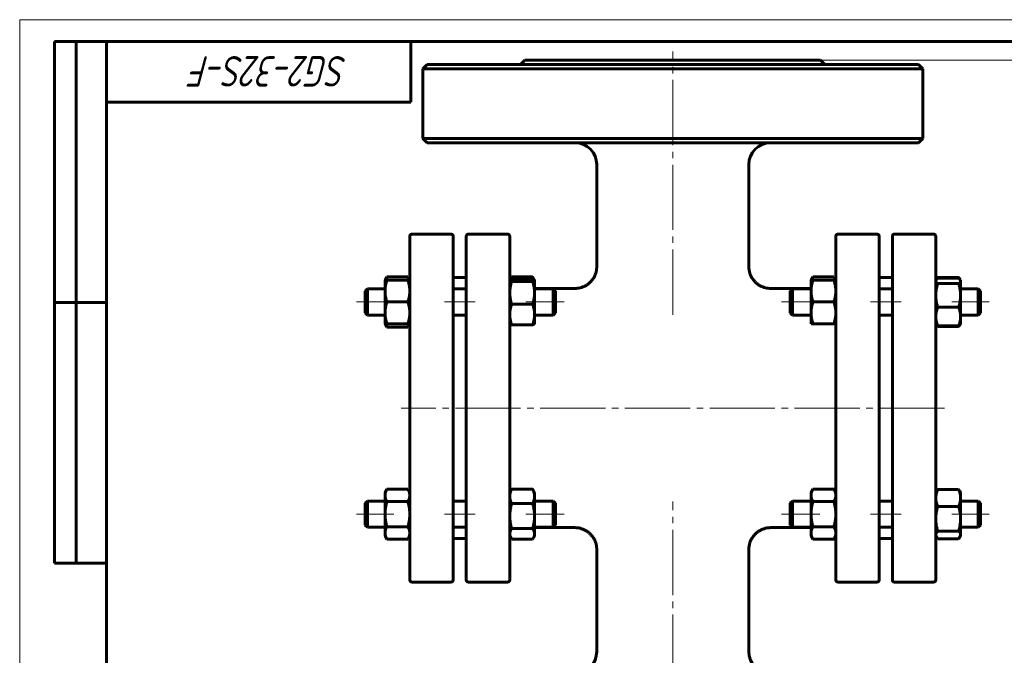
# Model space of a CAD drawing. Header units: millimetres. Extents: x 0 to 420, y 0 to 297.
# Tile 4 of 5: x 0 to 226, y 151 to 297. Entities that reach past the tile are written whole.
import ezdxf

# ---------------------------------------------------------------- set-up
doc = ezdxf.new("R2010")
doc.units = ezdxf.units.MM
for name, pattern in [('K5LT_AXLED', [19.5, 15, -1.5, 1.5, -1.5]), ('K5LT_BASIC', [0]), ('K5LT_THIN', [0])]:
    doc.linetypes.add(name, pattern=pattern)
doc.layers.add('Системный слой', color=7, linetype='Continuous')
doc.layers.add('Системный слой (1)', color=7, linetype='Continuous', true_color=0x6c6c6c)
doc.styles.add('KDIMTEXTSTYLE', font='GOST_AU.SHX', dxfattribs={"width": 0.96, "oblique": 15, "height": 5})
doc.styles.add('KTEXTSTYLE', font='GOST_AU.SHX', dxfattribs={"width": 0.96, "height": 5})
doc.dimstyles.new('KDIMSTYLE (1.00)', dxfattribs={"dimtxt": 5, "dimasz": 1, "dimexe": 2, "dimexo": 0, "dimgap": 1, "dimtad": 1, "dimtxsty": 'KDIMTEXTSTYLE', "dimsah": 1, "dimcen": 0, "dimdle": 1, "dimadec": 0, "dimazin": 0, "dimtfac": 0.667, "dimtmove": 0, "dimatfit": 3, "dimfxl": 1, "dimtvp": 1, "dimtolj": 1, "dimtzin": 0, "dimarcsym": 0})

# ---------------------------------------------------------------- blocks, each defined once
blk = doc.blocks.new('U0')
at = {"layer": 'Системный слой (1)', "linetype": 'K5LT_BASIC', "lineweight": 60}
for p, q in [((118.44, 180.2), (127.74, 180.2)), ((172.74, 180.2), (182.04, 180.2))]:
    blk.add_line(p, q, dxfattribs=at)
blk = doc.blocks.new('U1')
at = {"layer": 'Системный слой (1)', "linetype": 'K5LT_BASIC', "lineweight": 60}
for p, q in [((113.18, 237.85), (113.08, 237.64)), ((113, 237.44), (112.92, 237.24)), ((113.08, 237.64), (113, 237.44))]:
    blk.add_line(p, q, dxfattribs=at)
blk = doc.blocks.new('U2')
at = {"layer": 'Системный слой (1)', "linetype": 'K5LT_BASIC', "lineweight": 60}
for p, q in [((118.09, 237.64), (117.99, 237.85)), ((118.17, 237.44), (118.09, 237.64)), ((118.25, 237.24), (118.17, 237.44))]:
    blk.add_line(p, q, dxfattribs=at)
blk = doc.blocks.new('U3')
at = {"layer": 'Системный слой (1)', "linetype": 'K5LT_BASIC', "lineweight": 60}
for p, q in [((84.14, 227.1), (84.22, 226.85)), ((84.22, 226.85), (84.34, 226.6)), ((84.34, 226.6), (84.48, 226.33))]:
    blk.add_line(p, q, dxfattribs=at)
blk = doc.blocks.new('U4')
at = {"layer": 'Системный слой (1)', "linetype": 'K5LT_BASIC', "lineweight": 60}
for p, q in [((84.48, 237.87), (84.34, 237.6)), ((84.22, 237.35), (84.14, 237.1)), ((84.34, 237.6), (84.22, 237.35))]:
    blk.add_line(p, q, dxfattribs=at)
blk = doc.blocks.new('U5')
at = {"layer": 'Системный слой (1)', "linetype": 'K5LT_BASIC', "lineweight": 60}
for p, q in [((89.29, 226.33), (89.43, 226.6)), ((89.43, 226.6), (89.55, 226.85)), ((89.55, 226.85), (89.63, 227.1))]:
    blk.add_line(p, q, dxfattribs=at)
blk = doc.blocks.new('U6')
at = {"layer": 'Системный слой (1)', "linetype": 'K5LT_BASIC', "lineweight": 60}
for p, q in [((89.43, 237.6), (89.29, 237.87)), ((89.55, 237.35), (89.43, 237.6)), ((89.63, 237.1), (89.55, 237.35))]:
    blk.add_line(p, q, dxfattribs=at)
blk = doc.blocks.new('U7')
at = {"layer": 'Системный слой (1)', "linetype": 'K5LT_BASIC', "lineweight": 60}
for p, q in [((117.99, 177.56), (118.04, 177.64)), ((118.04, 177.64), (118.09, 177.72)), ((118.09, 177.72), (118.14, 177.8)), ((118.14, 177.8), (118.31, 178.13)), ((118.31, 178.13), (118.4, 178.46)), ((118.4, 178.46), (118.44, 178.77))]:
    blk.add_line(p, q, dxfattribs=at)
blk = doc.blocks.new('U8')
at = {"layer": 'Системный слой (1)', "linetype": 'K5LT_BASIC', "lineweight": 60}
for p, q in [((112.74, 178.77), (112.77, 178.46)), ((112.77, 178.46), (112.87, 178.13)), ((112.87, 178.13), (113.03, 177.8)), ((113.03, 177.8), (113.08, 177.72)), ((113.08, 177.72), (113.13, 177.64)), ((113.13, 177.64), (113.18, 177.56))]:
    blk.add_line(p, q, dxfattribs=at)
blk = doc.blocks.new('U9')
at = {"layer": 'Системный слой (1)', "linetype": 'K5LT_BASIC', "lineweight": 60}
for p, q in [((211.13, 237.6), (211.1, 237.54)), ((211.15, 237.67), (211.13, 237.6)), ((211.18, 237.74), (211.15, 237.67))]:
    blk.add_line(p, q, dxfattribs=at)
blk = doc.blocks.new('U10')
at = {"layer": 'Системный слой (1)', "linetype": 'K5LT_BASIC', "lineweight": 60}
for p, q in [((210.84, 226.93), (210.85, 226.9)), ((210.85, 226.9), (210.86, 226.88)), ((210.86, 226.88), (210.88, 226.85)), ((210.88, 226.85), (210.96, 226.73)), ((210.96, 226.73), (211.06, 226.6)), ((211.06, 226.6), (211.18, 226.46))]:
    blk.add_line(p, q, dxfattribs=at)
blk = doc.blocks.new('U11')
at = {"layer": 'Системный слой (1)', "linetype": 'K5LT_BASIC', "lineweight": 60}
for p, q in [((215.99, 226.46), (216.11, 226.6)), ((216.11, 226.6), (216.21, 226.73)), ((216.21, 226.73), (216.29, 226.85)), ((216.29, 226.85), (216.31, 226.88)), ((216.31, 226.88), (216.32, 226.9)), ((216.32, 226.9), (216.33, 226.93))]:
    blk.add_line(p, q, dxfattribs=at)
blk = doc.blocks.new('U12')
at = {"layer": 'Системный слой (1)', "linetype": 'K5LT_BASIC', "lineweight": 60}
for p, q in [((216.02, 237.67), (215.99, 237.74)), ((216.05, 237.6), (216.02, 237.67)), ((216.07, 237.54), (216.05, 237.6))]:
    blk.add_line(p, q, dxfattribs=at)
blk = doc.blocks.new('U13')
at = {"layer": 'Системный слой (1)', "linetype": 'K5LT_BASIC', "lineweight": 60}
for p, q in [((215.99, 177.67), (216.11, 177.81)), ((216.11, 177.81), (216.21, 177.94)), ((216.21, 177.94), (216.29, 178.06)), ((216.29, 178.06), (216.37, 178.22)), ((216.37, 178.22), (216.42, 178.38)), ((216.42, 178.38), (216.44, 178.54))]:
    blk.add_line(p, q, dxfattribs=at)
blk = doc.blocks.new('U14')
at = {"layer": 'Системный слой (1)', "linetype": 'K5LT_BASIC', "lineweight": 60}
for p, q in [((210.74, 178.54), (210.75, 178.38)), ((210.75, 178.38), (210.8, 178.22)), ((210.8, 178.22), (210.88, 178.06)), ((210.88, 178.06), (210.96, 177.94)), ((210.96, 177.94), (211.06, 177.81)), ((211.06, 177.81), (211.18, 177.67))]:
    blk.add_line(p, q, dxfattribs=at)
blk = doc.blocks.new('U15')
at = {"layer": 'Системный слой (1)', "linetype": 'K5LT_BASIC', "lineweight": 60}
for p, q in [((216.15, 237.47), (215.99, 237.6)), ((216.28, 237.34), (216.15, 237.47)), ((216.37, 237.22), (216.28, 237.34)), ((216.4, 237.14), (216.37, 237.22)), ((216.43, 237.06), (216.4, 237.14)), ((216.44, 236.98), (216.43, 237.06))]:
    blk.add_line(p, q, dxfattribs=at)
blk = doc.blocks.new('U16')
at = {"layer": 'Системный слой (1)', "linetype": 'K5LT_BASIC', "lineweight": 60}
for p, q in [((210.77, 237.14), (210.74, 237.06)), ((210.74, 237.06), (210.74, 236.98)), ((210.8, 237.22), (210.77, 237.14)), ((210.89, 237.34), (210.8, 237.22)), ((211.02, 237.47), (210.89, 237.34)), ((211.18, 237.6), (211.02, 237.47))]:
    blk.add_line(p, q, dxfattribs=at)
blk = doc.blocks.new('U17')
at = {"layer": 'Системный слой (1)', "linetype": 'K5LT_BASIC', "lineweight": 60}
for p, q in [((118.44, 235.2), (127.74, 235.2)), ((172.74, 235.2), (182.04, 235.2))]:
    blk.add_line(p, q, dxfattribs=at)
blk = doc.blocks.new('U18')
at = {"layer": 'Системный слой (1)', "linetype": 'K5LT_BASIC', "lineweight": 60}
for p, q in [((182.48, 237.87), (182.34, 237.6)), ((182.22, 237.35), (182.14, 237.1)), ((182.34, 237.6), (182.22, 237.35))]:
    blk.add_line(p, q, dxfattribs=at)
blk = doc.blocks.new('U19')
at = {"layer": 'Системный слой (1)', "linetype": 'K5LT_BASIC', "lineweight": 60}
for p, q in [((187.43, 237.6), (187.29, 237.87)), ((187.55, 237.35), (187.43, 237.6)), ((187.63, 237.1), (187.55, 237.35))]:
    blk.add_line(p, q, dxfattribs=at)
blk = doc.blocks.new('U20')
at = {"layer": 'Системный слой (1)', "linetype": 'K5LT_BASIC', "lineweight": 60}
for p, q in [((118.21, 237.26), (117.99, 237.34)), ((118.35, 237.19), (118.21, 237.26)), ((118.42, 237.12), (118.35, 237.19)), ((118.43, 237.11), (118.42, 237.12)), ((118.43, 237.09), (118.43, 237.11)), ((118.44, 237.08), (118.43, 237.09))]:
    blk.add_line(p, q, dxfattribs=at)
blk = doc.blocks.new('U21')
at = {"layer": 'Системный слой (1)', "linetype": 'K5LT_BASIC', "lineweight": 60}
for p, q in [((112.75, 237.12), (112.74, 237.11)), ((112.74, 237.11), (112.74, 237.09)), ((112.74, 237.09), (112.74, 237.08)), ((112.82, 237.19), (112.75, 237.12)), ((112.96, 237.26), (112.82, 237.19)), ((113.18, 237.34), (112.96, 237.26))]:
    blk.add_line(p, q, dxfattribs=at)
blk = doc.blocks.new('D0')
at = {"layer": 'Системный слой (1)'}
for points in [[(251.71, 282.7), (251.05, 287.7), (250.39, 282.7), (251.05, 283.2)], [(251.05, 127.7), (251.71, 132.7), (251.05, 132.2), (250.39, 132.7)]]:
    blk.add_hatch(color=256, dxfattribs=at).paths.add_polyline_path(points)
at = {"layer": 'Системный слой (1)', "linetype": 'K5LT_THIN', "lineweight": 18}
for p, q in [((150.24, 287.7), (253.05, 287.7)), ((250.39, 282.7), (251.05, 287.7)), ((251.05, 287.7), (251.71, 282.7)), ((251.05, 283.2), (250.39, 282.7)), ((251.71, 282.7), (251.05, 283.2)), ((251.05, 127.7), (250.39, 132.7)), ((250.39, 132.7), (251.05, 132.2)), ((251.05, 132.2), (251.71, 132.7)), ((251.71, 132.7), (251.05, 127.7)), ((150.24, 127.7), (253.05, 127.7))]:
    blk.add_line(p, q, dxfattribs=at)
blk.add_wipeout([(250.05, 202.49), (242.67, 202.49), (242.67, 212.5), (250.05, 212.5)]).dxf.layer = 'Системный слой (1)'
blk.add_line((251.05, 287.7), (251.05, 127.7), dxfattribs=at)
at = {"layer": 'Системный слой (1)', "insert": (243.46, 202.49), "char_height": 5, "attachment_point": 1, "rotation": 90, "style": 'KTEXTSTYLE'}
blk.add_mtext('\\H5.0;\\W1.000;\\Q15;\\Q15;\\W0.960;160', dxfattribs=at)
blk = doc.blocks.new('KDIMARROW_01')
at = {"layer": 'Системный слой'}
blk.add_hatch(color=0, dxfattribs=at).paths.add_polyline_path([(0, 0), (-5, 0.66), (-4.5, 0), (-5, -0.66)])
at = {"layer": 'Системный слой', "color": 0, "linetype": 'K5LT_THIN', "lineweight": 18}
for p, q in [((-4.5, 0), (-5, 0.66)), ((-5, 0.66), (0, 0)), ((0, 0), (-5, -0.66)), ((-5, -0.66), (-4.5, 0))]:
    blk.add_line(p, q, dxfattribs=at)
at = {"layer": 'Системный слой (1)', "color": 0, "linetype": 'K5LT_THIN', "lineweight": 18}
blk.add_line((323.52, 207.7), (322.52, 207.7), dxfattribs=at)
blk = doc.blocks.new('U68')
at = {"linetype": 'K5LT_THIN', "lineweight": 18}
for p, q in [((0, 0), (0, 297)), ((0, 297), (420, 297))]:
    blk.add_line(p, q, dxfattribs=at)
at = {"linetype": 'K5LT_BASIC', "lineweight": 60}
for p, q in [((8, 172), (8, 292)), ((20, 292), (8, 292)), ((13, 172), (13, 292)), ((20, 5), (20, 292)), ((20, 292), (415, 292)), ((90, 292), (90, 278)), ((90, 278), (20, 278)), ((20, 232), (8, 232)), ((20, 172), (8, 172))]:
    blk.add_line(p, q, dxfattribs=at)
at = {"insert": (75.44, 281.64), "char_height": 7, "attachment_point": 1, "rotation": 180, "style": 'KTEXTSTYLE'}
blk.add_mtext('\\H5.0;\\W1.000;\\Q15;\\Q15;\\W0.960;\\H7.00;SG2-32S-F', dxfattribs=at)

msp = doc.modelspace()

# ---------------------------------------------------------------- linework, layer by layer
at = {"layer": 'Системный слой (1)', "linetype": 'K5LT_BASIC', "lineweight": 60}
for p, q in [((116.236, 287.704), (115.236, 286.704)), ((116.236, 287.704), (184.236, 287.704)), ((184.236, 287.704), (185.236, 286.704)), ((93.736, 286.704), (92.736, 285.704)), ((92.736, 285.704), (207.736, 285.704)), ((92.736, 269.704), (92.736, 285.704)), ((206.736, 286.704), (93.736, 286.704)), ((206.736, 286.704), (207.736, 285.704)), ((207.736, 269.704), (207.736, 285.704)), ((93.736, 268.704), (92.736, 269.704)), ((207.736, 269.704), (92.736, 269.704)), ((206.736, 268.704), (207.736, 269.704)), ((93.736, 268.704), (206.736, 268.704)), ((132.736, 240.204), (132.736, 263.704)), ((167.735, 240.204), (167.736, 263.704)), ((89.736, 235.635), (89.736, 247.204)), ((90.236, 247.704), (99.236, 247.704)), ((99.736, 247.204), (99.736, 168.204)), ((102.736, 168.204), (102.736, 247.204)), ((112.236, 247.704), (103.236, 247.704)), ((112.736, 247.204), (112.736, 235.635)), ((187.736, 247.204), (187.736, 235.635)), ((197.236, 247.704), (188.236, 247.704)), ((197.736, 168.204), (197.736, 247.204)), ((200.736, 247.204), (200.736, 168.204)), ((201.236, 247.704), (210.236, 247.704)), ((210.736, 235.635), (210.736, 247.204)), ((167.735, 240.204), (167.735, 240.204)), ((84.036, 237.099), (84.482, 237.873)), ((84.482, 237.873), (89.289, 237.873)), ((89.736, 237.099), (89.289, 237.873)), ((113.182, 237.85), (117.989, 237.85)), ((182.036, 237.099), (182.482, 237.873)), ((182.482, 237.873), (187.289, 237.873)), ((187.736, 237.099), (187.289, 237.873)), ((84.036, 234.599), (84.036, 237.099)), ((84.036, 237.099), (84.482, 237.099)), ((84.482, 237.099), (89.289, 237.099)), ((89.289, 237.099), (89.736, 237.099)), ((89.736, 179.773), (89.736, 235.635)), ((99.736, 237.704), (102.736, 237.704)), ((112.736, 237.099), (112.747, 237.119)), ((112.736, 235.635), (112.736, 179.773)), ((112.747, 237.119), (113.03, 237.61)), ((113.182, 237.338), (117.989, 237.338)), ((113.182, 236.821), (117.989, 236.821)), ((118.424, 237.119), (118.141, 237.61)), ((118.436, 237.099), (118.423, 237.121)), ((118.436, 237.099), (118.436, 237.079)), ((118.436, 237.079), (118.436, 234.202)), ((182.036, 234.599), (182.036, 237.099)), ((182.036, 237.099), (182.482, 237.099)), ((182.482, 237.099), (187.289, 237.099)), ((187.289, 237.099), (187.736, 237.099)), ((187.736, 235.635), (187.736, 179.773)), ((197.736, 237.704), (200.736, 237.704)), ((210.736, 237.099), (210.804, 237.218)), ((210.736, 179.773), (210.736, 235.635)), ((210.804, 237.218), (210.878, 237.346)), ((211.182, 237.739), (215.989, 237.739)), ((211.182, 237.601), (215.989, 237.601)), ((211.182, 236.366), (215.989, 236.366)), ((216.367, 237.218), (216.293, 237.346)), ((216.436, 237.099), (216.367, 237.218)), ((216.436, 237.099), (216.436, 236.983)), ((216.436, 236.983), (216.436, 233.615)), ((79.486, 234.599), (79.986, 235.099)), ((79.486, 229.599), (79.486, 234.599)), ((79.986, 235.099), (79.986, 229.099)), ((79.986, 235.099), (84.036, 235.099)), ((84.036, 229.599), (84.036, 234.599)), ((99.736, 235.099), (102.736, 235.099)), ((118.436, 235.099), (122.736, 235.099)), ((118.436, 234.202), (118.436, 229.222)), ((123.236, 234.599), (122.736, 235.099)), ((122.736, 229.099), (122.736, 235.099)), ((123.236, 234.599), (123.236, 229.599)), ((127.736, 235.204), (127.736, 235.204)), ((172.735, 235.204), (172.735, 235.204)), ((177.236, 234.599), (177.736, 235.099)), ((177.236, 234.599), (177.236, 229.599)), ((177.736, 229.099), (177.736, 235.099)), ((177.736, 235.099), (182.036, 235.099)), ((182.036, 229.599), (182.036, 234.599)), ((197.736, 235.099), (200.736, 235.099)), ((216.436, 235.099), (220.486, 235.099)), ((216.436, 233.615), (216.436, 228.731)), ((220.486, 235.099), (220.486, 229.099)), ((220.986, 234.599), (220.486, 235.099)), ((220.986, 229.599), (220.986, 234.599)), ((84.482, 232.099), (89.289, 232.099)), ((113.182, 231.582), (117.989, 231.582)), ((182.482, 232.099), (187.289, 232.099)), ((79.486, 229.599), (79.986, 229.099)), ((79.986, 229.099), (84.036, 229.099)), ((84.036, 227.099), (84.036, 229.599)), ((99.736, 229.099), (102.736, 229.099)), ((118.436, 229.222), (118.436, 227.099)), ((118.436, 229.099), (122.736, 229.099)), ((123.236, 229.599), (122.736, 229.099)), ((177.236, 229.599), (177.736, 229.099)), ((177.736, 229.099), (182.036, 229.099)), ((182.036, 227.099), (182.036, 229.599)), ((197.736, 229.099), (200.736, 229.099)), ((211.182, 230.864), (215.989, 230.864)), ((216.436, 229.099), (220.486, 229.099)), ((220.986, 229.599), (220.486, 229.099)), ((84.482, 227.099), (84.036, 227.099)), ((84.036, 227.099), (84.482, 226.326)), ((84.482, 227.099), (89.289, 227.099)), ((89.736, 227.099), (89.289, 227.099)), ((89.736, 227.099), (89.289, 226.326)), ((112.736, 227.099), (112.747, 227.079)), ((113.182, 226.861), (117.989, 226.861)), ((118.436, 227.099), (118.423, 227.078)), ((182.482, 227.099), (182.036, 227.099)), ((182.482, 227.099), (187.289, 227.099)), ((187.736, 227.099), (187.289, 227.099)), ((210.736, 227.099), (210.804, 226.981)), ((210.804, 226.981), (210.878, 226.852)), ((211.182, 226.597), (215.989, 226.597)), ((216.367, 226.981), (216.293, 226.852)), ((216.436, 227.099), (216.367, 226.981)), ((216.436, 228.731), (216.436, 227.099)), ((84.482, 226.326), (89.289, 226.326)), ((211.182, 226.459), (215.989, 226.459)), ((84.036, 188.309), (84.482, 189.082)), ((84.036, 187.639), (84.036, 188.309)), ((84.482, 189.082), (89.289, 189.082)), ((89.736, 188.309), (89.289, 189.082)), ((112.736, 188.309), (113.03, 188.82)), ((113.182, 189.059), (117.989, 189.059)), ((118.436, 188.309), (118.141, 188.82)), ((118.436, 188.309), (118.436, 187.398)), ((182.036, 188.309), (182.482, 189.082)), ((182.036, 187.639), (182.036, 188.309)), ((182.482, 189.082), (187.289, 189.082)), ((187.736, 188.309), (187.289, 189.082)), ((210.736, 188.309), (210.878, 188.556)), ((211.182, 188.949), (215.989, 188.949)), ((216.436, 188.309), (216.293, 188.556)), ((216.436, 188.309), (216.436, 187.004)), ((79.486, 185.809), (79.986, 186.309)), ((79.486, 180.809), (79.486, 185.809)), ((79.986, 186.309), (79.986, 180.309)), ((79.986, 186.309), (84.036, 186.309)), ((84.036, 183.309), (84.036, 187.639)), ((84.482, 186.196), (89.289, 186.196)), ((99.736, 186.309), (102.736, 186.309)), ((113.182, 185.736), (117.989, 185.736)), ((118.436, 187.398), (118.436, 182.861)), ((118.436, 186.309), (122.736, 186.309)), ((123.236, 185.809), (122.736, 186.309)), ((122.736, 180.309), (122.736, 186.309)), ((123.236, 185.809), (123.236, 180.809)), ((177.236, 185.809), (177.736, 186.309)), ((177.236, 185.809), (177.236, 180.809)), ((177.736, 186.309), (182.036, 186.309)), ((177.736, 180.309), (177.736, 186.309)), ((182.036, 183.309), (182.036, 187.639)), ((182.482, 186.196), (187.289, 186.196)), ((197.736, 186.309), (200.736, 186.309)), ((216.436, 187.004), (216.436, 182.239)), ((216.436, 186.309), (220.486, 186.309)), ((220.486, 186.309), (220.486, 180.309)), ((220.986, 185.809), (220.486, 186.309)), ((220.986, 180.809), (220.986, 185.809)), ((211.182, 185.059), (215.989, 185.059)), ((84.036, 178.979), (84.036, 183.309)), ((118.436, 182.861), (118.436, 178.772)), ((182.036, 178.979), (182.036, 183.309)), ((216.436, 182.239), (216.436, 178.544)), ((79.486, 180.809), (79.986, 180.309)), ((79.986, 180.309), (84.036, 180.309)), ((84.036, 178.309), (84.036, 178.979)), ((84.482, 180.422), (89.289, 180.422)), ((89.736, 168.204), (89.736, 179.773)), ((99.736, 180.309), (102.736, 180.309)), ((112.736, 179.773), (112.736, 168.204)), ((113.182, 179.986), (117.989, 179.986)), ((118.436, 180.309), (122.736, 180.309)), ((123.236, 180.809), (122.736, 180.309)), ((177.236, 180.809), (177.736, 180.309)), ((177.736, 180.309), (182.036, 180.309)), ((182.036, 178.309), (182.036, 178.979)), ((182.482, 180.422), (187.289, 180.422)), ((187.736, 179.773), (187.736, 168.204)), ((197.736, 180.309), (200.736, 180.309)), ((210.736, 168.204), (210.736, 179.773)), ((211.182, 179.419), (215.989, 179.419)), ((216.436, 180.309), (220.486, 180.309)), ((220.986, 180.809), (220.486, 180.309)), ((84.036, 178.309), (84.482, 177.535)), ((84.482, 177.535), (89.289, 177.535)), ((89.736, 178.309), (89.289, 177.535)), ((99.736, 177.704), (102.736, 177.704)), ((112.736, 178.309), (113.03, 177.798)), ((113.182, 177.559), (117.989, 177.559)), ((118.436, 178.309), (118.141, 177.798)), ((118.436, 178.772), (118.436, 178.309)), ((182.036, 178.309), (182.482, 177.535)), ((182.482, 177.535), (187.289, 177.535)), ((187.736, 178.309), (187.289, 177.535)), ((197.736, 177.704), (200.736, 177.704)), ((210.736, 178.309), (210.878, 178.062)), ((211.182, 177.669), (215.989, 177.669)), ((216.436, 178.309), (216.293, 178.062)), ((216.436, 178.544), (216.436, 178.309)), ((132.736, 151.704), (132.735, 175.204)), ((167.736, 151.704), (167.736, 175.204)), ((90.236, 167.704), (99.236, 167.704)), ((112.236, 167.704), (103.236, 167.704)), ((197.236, 167.704), (188.236, 167.704)), ((201.236, 167.704), (210.236, 167.704))]:
    msp.add_line(p, q, dxfattribs=at)
at = {"layer": 'Системный слой (1)', "linetype": 'K5LT_AXLED', "lineweight": 18}
for p, q in [((86.036, 232.099), (77.486, 232.099)), ((104.736, 232.099), (97.736, 232.099)), ((125.236, 232.099), (116.436, 232.099)), ((86.036, 183.309), (77.486, 183.309)), ((104.736, 183.309), (97.736, 183.309)), ((125.236, 183.309), (116.436, 183.309))]:
    msp.add_line(p, q, dxfattribs=at)
at = {"layer": 'Системный слой (1)', "linetype": 'K5LT_BASIC', "lineweight": 60}
for centre, radius, start, end in [((127.736, 263.704), 5, 0, 90), ((172.736, 263.704), 5, 90, 180), ((90.236, 247.204), 0.5, 90, 180), ((99.236, 247.204), 0.5, 0, 90), ((103.236, 247.204), 0.5, 90, 180), ((112.236, 247.204), 0.5, 0, 90), ((188.236, 247.204), 0.5, 90, 180), ((197.236, 247.204), 0.5, 0, 90), ((201.236, 247.204), 0.5, 90, 180), ((210.236, 247.204), 0.5, 0, 90), ((114.736, 237.204), 2, 180, 182.87874), ((185.736, 237.204), 2, 356.99587, 0), ((114.736, 178.204), 2, 177.12126, 180), ((185.736, 178.204), 2, 0, 2.87874), ((90.236, 168.204), 0.5, 180, 270), ((99.236, 168.204), 0.5, 270, 0), ((103.236, 168.204), 0.5, 180, 270), ((112.236, 168.204), 0.5, 270, 0), ((188.236, 168.204), 0.5, 180, 270), ((197.236, 168.204), 0.5, 270, 0), ((201.236, 168.204), 0.5, 180, 270), ((210.236, 168.204), 0.5, 270, 0), ((127.736, 151.704), 5, 270, 0), ((172.736, 151.704), 5, 180, 270)]:
    msp.add_arc(centre, radius, start, end, dxfattribs=at)
for points, knots in [([(132.736, 240.204), (132.736, 240.202), (132.736, 240.2), (132.736, 240.195), (132.736, 240.192), (132.736, 240.185), (132.736, 240.18), (132.736, 240.165), (132.736, 240.155), (132.735, 240.127), (132.735, 240.109), (132.734, 240.054), (132.732, 240.017), (132.728, 239.91), (132.723, 239.839), (132.704, 239.63), (132.686, 239.493), (132.626, 239.142), (132.575, 238.93), (132.445, 238.513), (132.367, 238.309), (132.186, 237.916), (132.083, 237.727), (131.866, 237.381), (131.753, 237.222), (131.494, 236.901), (131.346, 236.739), (131.032, 236.439), (130.866, 236.3), (130.524, 236.05), (130.348, 235.938), (129.971, 235.729), (129.769, 235.634), (129.353, 235.47), (129.138, 235.402), (128.703, 235.295), (128.483, 235.256), (128.087, 235.213), (127.911, 235.204), (127.736, 235.204)], [0, 0, 0, 0, 0.0139293, 0.0139293, 0.0348233, 0.0348233, 0.0731289, 0.0731289, 0.1462578, 0.1462578, 0.2890332, 0.2890332, 0.5676195, 0.5676195, 1.1108627, 1.1108627, 2.1694908, 2.1694908, 3.8341215, 3.8341215, 5.500176, 5.500176, 7.1403676, 7.1403676, 8.6252032, 8.6252032, 10.2960274, 10.2960274, 11.9420989, 11.9420989, 13.5356029, 13.5356029, 15.2362063, 15.2362063, 16.9539602, 16.9539602, 18.6575658, 18.6575658, 19.9991295, 19.9991295, 19.9991295, 19.9991295]), ([(167.735, 240.204), (167.735, 240.202), (167.735, 240.2), (167.735, 240.195), (167.735, 240.192), (167.735, 240.185), (167.735, 240.18), (167.735, 240.165), (167.735, 240.155), (167.736, 240.127), (167.736, 240.109), (167.737, 240.054), (167.739, 240.017), (167.743, 239.91), (167.748, 239.839), (167.767, 239.63), (167.785, 239.493), (167.845, 239.142), (167.896, 238.93), (168.026, 238.513), (168.104, 238.309), (168.285, 237.916), (168.388, 237.727), (168.605, 237.381), (168.718, 237.222), (168.977, 236.901), (169.125, 236.739), (169.439, 236.439), (169.605, 236.3), (169.947, 236.05), (170.123, 235.938), (170.5, 235.729), (170.702, 235.634), (171.118, 235.47), (171.333, 235.402), (171.768, 235.295), (171.988, 235.256), (172.384, 235.213), (172.56, 235.204), (172.735, 235.204)], [0, 0, 0, 0, 0.0139293, 0.0139293, 0.0348233, 0.0348233, 0.0731289, 0.0731289, 0.1462578, 0.1462578, 0.2890332, 0.2890332, 0.5676195, 0.5676195, 1.1108627, 1.1108627, 2.1694908, 2.1694908, 3.8341215, 3.8341215, 5.500176, 5.500176, 7.1403676, 7.1403676, 8.6252032, 8.6252032, 10.2960274, 10.2960274, 11.942099, 11.942099, 13.535603, 13.535603, 15.2362063, 15.2362063, 16.9539603, 16.9539603, 18.6575658, 18.6575658, 19.9991295, 19.9991295, 19.9991295, 19.9991295]), ([(132.735, 175.204), (132.735, 175.206), (132.735, 175.208), (132.735, 175.212), (132.735, 175.215), (132.735, 175.223), (132.735, 175.228), (132.735, 175.242), (132.735, 175.252), (132.735, 175.28), (132.734, 175.299), (132.733, 175.354), (132.732, 175.39), (132.727, 175.498), (132.722, 175.569), (132.704, 175.777), (132.686, 175.915), (132.625, 176.266), (132.574, 176.478), (132.445, 176.895), (132.367, 177.099), (132.186, 177.491), (132.083, 177.68), (131.866, 178.027), (131.753, 178.185), (131.495, 178.507), (131.347, 178.668), (131.033, 178.968), (130.868, 179.107), (130.526, 179.357), (130.35, 179.469), (129.973, 179.678), (129.771, 179.773), (129.355, 179.936), (129.14, 180.005), (128.705, 180.112), (128.485, 180.151), (128.088, 180.194), (127.911, 180.204), (127.735, 180.204)], [0, 0, 0, 0, 0.0139303, 0.0139303, 0.0348258, 0.0348258, 0.0731341, 0.0731341, 0.1462682, 0.1462682, 0.2890538, 0.2890538, 0.5676599, 0.5676599, 1.1109419, 1.1109419, 2.1696455, 2.1696455, 3.8343408, 3.8343408, 5.5000312, 5.5000312, 7.1394988, 7.1394988, 8.6231836, 8.6231836, 10.2927015, 10.2927015, 11.9370655, 11.9370655, 13.5284545, 13.5284545, 15.228063, 15.228063, 16.9462299, 16.9462299, 18.6515986, 18.6515986, 19.9991296, 19.9991296, 19.9991296, 19.9991296]), ([(167.736, 175.204), (167.736, 175.206), (167.736, 175.208), (167.736, 175.212), (167.736, 175.215), (167.736, 175.223), (167.736, 175.228), (167.736, 175.242), (167.736, 175.252), (167.736, 175.28), (167.737, 175.299), (167.738, 175.354), (167.739, 175.39), (167.744, 175.498), (167.749, 175.569), (167.767, 175.777), (167.785, 175.915), (167.846, 176.266), (167.897, 176.478), (168.026, 176.895), (168.104, 177.099), (168.285, 177.491), (168.388, 177.68), (168.605, 178.027), (168.718, 178.185), (168.976, 178.507), (169.124, 178.668), (169.438, 178.968), (169.603, 179.107), (169.945, 179.357), (170.121, 179.469), (170.498, 179.678), (170.7, 179.773), (171.116, 179.936), (171.331, 180.005), (171.766, 180.112), (171.986, 180.151), (172.383, 180.194), (172.56, 180.204), (172.736, 180.204)], [0, 0, 0, 0, 0.0139303, 0.0139303, 0.0348258, 0.0348258, 0.0731341, 0.0731341, 0.1462682, 0.1462682, 0.2890538, 0.2890538, 0.5676599, 0.5676599, 1.1109419, 1.1109419, 2.1696455, 2.1696455, 3.8343408, 3.8343408, 5.5000312, 5.5000312, 7.1394988, 7.1394988, 8.6231837, 8.6231837, 10.2927015, 10.2927015, 11.9370655, 11.9370655, 13.5284546, 13.5284546, 15.228063, 15.228063, 16.94623, 16.94623, 18.6515986, 18.6515986, 19.9991296, 19.9991296, 19.9991296, 19.9991296])]:
    msp.add_open_spline(points, degree=3, knots=knots, dxfattribs=at)
for points, weights in [([(113.03, 237.61), (113.098, 237.727), (113.182, 237.85)], [1.01133977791, 1.00693820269, 1]), ([(117.989, 237.85), (118.073, 237.727), (118.141, 237.61)], [1, 1.00693846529, 1.01134011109]), ([(84.482, 237.099), (84.036, 235.76), (84.036, 234.599)], [1, 1.0379548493, 1]), ([(89.736, 234.599), (89.736, 235.76), (89.289, 237.099)], [1, 1.0379548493, 1]), ([(112.736, 237.079), (112.736, 236.959), (113.182, 236.821)], [1, 1.0379548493, 1]), ([(113.182, 236.821), (112.736, 235.417), (112.736, 234.202)], [1, 1.0379548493, 1]), ([(117.989, 236.821), (118.436, 236.959), (118.436, 237.079)], [1, 1.0379548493, 1]), ([(118.436, 234.202), (118.436, 235.417), (117.989, 236.821)], [1, 1.0379548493, 1]), ([(182.482, 237.099), (182.036, 235.76), (182.036, 234.599)], [1, 1.0379548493, 1]), ([(187.736, 234.599), (187.736, 235.76), (187.289, 237.099)], [1, 1.0379548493, 1]), ([(210.736, 236.983), (210.736, 236.697), (211.182, 236.366)], [1, 1.0379548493, 1]), ([(211.182, 236.366), (210.736, 234.892), (210.736, 233.615)], [1, 1.0379548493, 1]), ([(210.878, 237.346), (210.986, 237.533), (211.182, 237.739)], [1.01860377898, 1.01631456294, 1]), ([(215.989, 237.739), (216.185, 237.533), (216.293, 237.346)], [1, 1.01631493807, 1.01860388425]), ([(215.989, 236.366), (216.436, 236.697), (216.436, 236.983)], [1, 1.0379548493, 1]), ([(216.436, 233.615), (216.436, 234.892), (215.989, 236.366)], [1, 1.0379548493, 1]), ([(84.036, 234.599), (84.036, 233.439), (84.482, 232.099)], [1, 1.0379548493, 1]), ([(89.289, 232.099), (89.736, 233.439), (89.736, 234.599)], [1, 1.0379548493, 1]), ([(112.736, 234.202), (112.736, 232.986), (113.182, 231.582)], [1, 1.0379548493, 1]), ([(117.989, 231.582), (118.436, 232.986), (118.436, 234.202)], [1, 1.0379548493, 1]), ([(182.036, 234.599), (182.036, 233.439), (182.482, 232.099)], [1, 1.0379548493, 1]), ([(187.289, 232.099), (187.736, 233.439), (187.736, 234.599)], [1, 1.0379548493, 1]), ([(210.736, 233.615), (210.736, 232.338), (211.182, 230.864)], [1, 1.0379548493, 1]), ([(215.989, 230.864), (216.436, 232.338), (216.436, 233.615)], [1, 1.0379548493, 1]), ([(84.482, 232.099), (84.036, 230.76), (84.036, 229.599)], [1, 1.0379548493, 1]), ([(89.736, 229.599), (89.736, 230.76), (89.289, 232.099)], [1, 1.0379548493, 1]), ([(113.182, 231.582), (112.736, 230.317), (112.736, 229.222)], [1, 1.0379548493, 1]), ([(118.436, 229.222), (118.436, 230.317), (117.989, 231.582)], [1, 1.0379548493, 1]), ([(182.482, 232.099), (182.036, 230.76), (182.036, 229.599)], [1, 1.0379548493, 1]), ([(187.736, 229.599), (187.736, 230.76), (187.289, 232.099)], [1, 1.0379548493, 1]), ([(84.036, 229.599), (84.036, 228.439), (84.482, 227.099)], [1, 1.0379548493, 1]), ([(89.289, 227.099), (89.736, 228.439), (89.736, 229.599)], [1, 1.0379548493, 1]), ([(112.736, 229.222), (112.736, 228.126), (113.182, 226.861)], [1, 1.0379548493, 1]), ([(117.989, 226.861), (118.436, 228.126), (118.436, 229.222)], [1, 1.0379548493, 1]), ([(182.036, 229.599), (182.036, 228.439), (182.482, 227.099)], [1, 1.0379548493, 1]), ([(187.289, 227.099), (187.736, 228.439), (187.736, 229.599)], [1, 1.0379548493, 1]), ([(211.182, 230.864), (210.736, 229.721), (210.736, 228.731)], [1, 1.0379548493, 1]), ([(216.436, 228.731), (216.436, 229.721), (215.989, 230.864)], [1, 1.0379548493, 1]), ([(113.182, 226.861), (112.806, 226.978), (112.747, 227.079)], [1, 1.03179679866, 1.01031785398]), ([(118.424, 227.079), (118.365, 226.978), (117.989, 226.861)], [1.01032046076, 1.03179486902, 1]), ([(210.736, 228.731), (210.736, 227.741), (211.182, 226.597)], [1, 1.0379548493, 1]), ([(211.182, 226.597), (210.908, 226.801), (210.804, 226.981)], [1, 1.02296238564, 1.01814064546]), ([(215.989, 226.597), (216.436, 227.741), (216.436, 228.731)], [1, 1.0379548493, 1]), ([(216.367, 226.981), (216.263, 226.801), (215.989, 226.597)], [1.01814052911, 1.02296266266, 1]), ([(84.482, 189.082), (84.036, 188.309), (84.036, 187.639)], [1, 1.0379548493, 1]), ([(89.736, 187.639), (89.736, 188.309), (89.289, 189.082)], [1, 1.0379548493, 1]), ([(113.182, 189.059), (112.736, 188.169), (112.736, 187.398)], [1, 1.0379548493, 1]), ([(113.03, 188.82), (113.098, 188.937), (113.182, 189.059)], [1.01133977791, 1.00693820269, 1]), ([(118.436, 187.398), (118.436, 188.169), (117.989, 189.059)], [1, 1.0379548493, 1]), ([(117.989, 189.059), (118.073, 188.937), (118.141, 188.82)], [1, 1.00693846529, 1.01134011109]), ([(182.482, 189.082), (182.036, 188.309), (182.036, 187.639)], [1, 1.0379548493, 1]), ([(187.736, 187.639), (187.736, 188.309), (187.289, 189.082)], [1, 1.0379548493, 1]), ([(211.182, 188.949), (210.736, 187.906), (210.736, 187.004)], [1, 1.0379548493, 1]), ([(210.878, 188.556), (210.986, 188.743), (211.182, 188.949)], [1.01860377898, 1.01631456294, 1]), ([(216.436, 187.004), (216.436, 187.906), (215.989, 188.949)], [1, 1.0379548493, 1]), ([(215.989, 188.949), (216.185, 188.743), (216.293, 188.556)], [1, 1.01631493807, 1.01860388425]), ([(84.036, 187.639), (84.036, 186.969), (84.482, 186.196)], [1, 1.0379548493, 1]), ([(84.482, 186.196), (84.036, 184.649), (84.036, 183.309)], [1, 1.0379548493, 1]), ([(89.289, 186.196), (89.736, 186.969), (89.736, 187.639)], [1, 1.0379548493, 1]), ([(89.736, 183.309), (89.736, 184.649), (89.289, 186.196)], [1, 1.0379548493, 1]), ([(112.736, 187.398), (112.736, 186.627), (113.182, 185.736)], [1, 1.0379548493, 1]), ([(113.182, 185.736), (112.736, 184.196), (112.736, 182.861)], [1, 1.0379548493, 1]), ([(117.989, 185.736), (118.436, 186.627), (118.436, 187.398)], [1, 1.0379548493, 1]), ([(118.436, 182.861), (118.436, 184.196), (117.989, 185.736)], [1, 1.0379548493, 1]), ([(182.036, 187.639), (182.036, 186.969), (182.482, 186.196)], [1, 1.0379548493, 1]), ([(182.482, 186.196), (182.036, 184.649), (182.036, 183.309)], [1, 1.0379548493, 1]), ([(187.289, 186.196), (187.736, 186.969), (187.736, 187.639)], [1, 1.0379548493, 1]), ([(187.736, 183.309), (187.736, 184.649), (187.289, 186.196)], [1, 1.0379548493, 1]), ([(210.736, 187.004), (210.736, 186.101), (211.182, 185.059)], [1, 1.0379548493, 1]), ([(215.989, 185.059), (216.436, 186.101), (216.436, 187.004)], [1, 1.0379548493, 1]), ([(211.182, 185.059), (210.736, 183.548), (210.736, 182.239)], [1, 1.0379548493, 1]), ([(216.436, 182.239), (216.436, 183.548), (215.989, 185.059)], [1, 1.0379548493, 1]), ([(84.036, 183.309), (84.036, 181.969), (84.482, 180.422)], [1, 1.0379548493, 1]), ([(89.289, 180.422), (89.736, 181.969), (89.736, 183.309)], [1, 1.0379548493, 1]), ([(112.736, 182.861), (112.736, 181.527), (113.182, 179.986)], [1, 1.0379548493, 1]), ([(117.989, 179.986), (118.436, 181.527), (118.436, 182.861)], [1, 1.0379548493, 1]), ([(182.036, 183.309), (182.036, 181.969), (182.482, 180.422)], [1, 1.0379548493, 1]), ([(187.289, 180.422), (187.736, 181.969), (187.736, 183.309)], [1, 1.0379548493, 1]), ([(210.736, 182.239), (210.736, 180.93), (211.182, 179.419)], [1, 1.0379548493, 1]), ([(215.989, 179.419), (216.436, 180.93), (216.436, 182.239)], [1, 1.0379548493, 1]), ([(84.482, 180.422), (84.036, 179.649), (84.036, 178.979)], [1, 1.0379548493, 1]), ([(84.036, 178.979), (84.036, 178.309), (84.482, 177.535)], [1, 1.0379548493, 1]), ([(89.736, 178.979), (89.736, 179.649), (89.289, 180.422)], [1, 1.0379548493, 1]), ([(89.289, 177.535), (89.736, 178.309), (89.736, 178.979)], [1, 1.0379548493, 1]), ([(113.182, 179.986), (112.736, 179.336), (112.736, 178.772)], [1, 1.0379548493, 1]), ([(118.436, 178.772), (118.436, 179.336), (117.989, 179.986)], [1, 1.0379548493, 1]), ([(182.482, 180.422), (182.036, 179.649), (182.036, 178.979)], [1, 1.0379548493, 1]), ([(182.036, 178.979), (182.036, 178.309), (182.482, 177.535)], [1, 1.0379548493, 1]), ([(187.736, 178.979), (187.736, 179.649), (187.289, 180.422)], [1, 1.0379548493, 1]), ([(187.289, 177.535), (187.736, 178.309), (187.736, 178.979)], [1, 1.0379548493, 1]), ([(211.182, 179.419), (210.736, 178.95), (210.736, 178.544)], [1, 1.0379548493, 1]), ([(216.436, 178.544), (216.436, 178.95), (215.989, 179.419)], [1, 1.0379548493, 1])]:
    msp.add_rational_spline(points, weights, degree=2, dxfattribs=at)

# ---------------------------------------------------------------- block references
at = {"layer": 'Системный слой (1)'}
for name in ['U4', 'U6', 'U1', 'U2', 'U18', 'U19', 'U21', 'U20', 'U16', 'U9', 'U12', 'U15', 'U17', 'U3', 'U5', 'U10', 'U11', 'U0', 'U8', 'U7', 'U14', 'U13']:
    msp.add_blockref(name, (0, 0), dxfattribs=at)

# ---------------------------------------------------------------- next in the draw order: dimensions: what is measured, and where the dimension line sits
dim = msp.add_linear_dim(base=(251.049, 287.704), p1=(150.236, 127.704), p2=(150.236, 287.704), angle=90, dimstyle='KDIMSTYLE (1.00)', override={"dimexo": 0, "dimpost": '\\H5.0;\\W0.960;\\Q15;<>', "dimblk1": 'KDIMARROW_01', "dimblk2": 'KDIMARROW_01', "dimse1": 0, "dimse2": 0, "dimtol": 1, "dimtp": 0, "dimtm": 0, "dimtdec": 5, "dimtolj": 1}, dxfattribs=at)
dim.commit()
dim.dimension.update_dxf_attribs({"geometry": 'D0', "text_midpoint": (251.049, 207.704), "dimtype": 160})

# ---------------------------------------------------------------- next in the draw order: linework, layer by layer
at = {"layer": 'Системный слой (1)', "linetype": 'K5LT_AXLED', "lineweight": 18}
for p, q in [((150.236, 229.156), (150.236, 289.704)), ((184.036, 232.099), (175.236, 232.099)), ((202.736, 232.099), (195.736, 232.099)), ((222.986, 232.099), (214.436, 232.099)), ((212.736, 207.704), (87.736, 207.704)), ((150.236, 125.704), (150.236, 186.252)), ((184.036, 183.309), (175.236, 183.309)), ((202.736, 183.309), (195.736, 183.309)), ((222.986, 183.309), (214.436, 183.309))]:
    msp.add_line(p, q, dxfattribs=at)

# ---------------------------------------------------------------- next in the draw order: block references
msp.add_blockref('U68', (0, 0))

doc.saveas('drawing.dxf')
